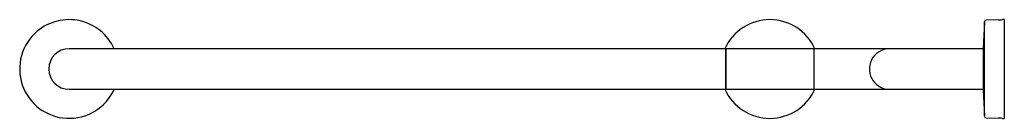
# Model space of a CAD drawing. Header units: millimetres. Extents: x 3301.516 to 3302.362, y 2352.819 to 2352.904.
import ezdxf

# ---------------------------------------------------------------- set-up
doc = ezdxf.new("R2010")
doc.units = ezdxf.units.MM
doc.layers.add('SANINDUSA', color=3, linetype='Continuous')

msp = doc.modelspace()

# ---------------------------------------------------------------- linework, layer by layer
at = {"layer": 'SANINDUSA'}
for p, q in [((3302.34502, 2352.90231), (3302.34379, 2352.87936)), ((3302.34502, 2352.82081), (3302.34502, 2352.90231)), ((3302.35701, 2352.90387), (3302.3465, 2352.90373)), ((3302.36209, 2352.90406), (3302.36059, 2352.90406)), ((3302.36209, 2352.90406), (3302.36209, 2352.81906)), ((3301.62304, 2352.87906), (3301.55804, 2352.87906)), ((3302.12104, 2352.87906), (3301.62304, 2352.87906)), ((3302.12254, 2352.87906), (3302.12104, 2352.87906)), ((3302.19854, 2352.87906), (3302.12254, 2352.87906)), ((3302.12254, 2352.87906), (3302.12254, 2352.84406)), ((3302.12254, 2352.86156), (3302.12254, 2352.87906)), ((3302.26354, 2352.87906), (3302.19854, 2352.87906)), ((3302.19854, 2352.86156), (3302.19854, 2352.87906)), ((3302.32854, 2352.87906), (3302.26354, 2352.87906)), ((3302.34379, 2352.87906), (3302.32854, 2352.87906)), ((3302.34379, 2352.87936), (3302.34379, 2352.85371)), ((3302.12254, 2352.84406), (3302.12254, 2352.86156)), ((3302.19854, 2352.84406), (3302.19854, 2352.86156)), ((3302.34379, 2352.85371), (3302.34379, 2352.84376)), ((3301.55804, 2352.84406), (3301.62304, 2352.84406)), ((3301.62304, 2352.84406), (3302.12104, 2352.84406)), ((3302.12104, 2352.84406), (3302.12254, 2352.84406)), ((3302.12254, 2352.84406), (3302.19854, 2352.84406)), ((3302.19854, 2352.84406), (3302.26354, 2352.84406)), ((3302.26354, 2352.84406), (3302.32854, 2352.84406)), ((3302.32854, 2352.84406), (3302.34379, 2352.84406)), ((3302.34379, 2352.84376), (3302.34502, 2352.82081)), ((3302.3465, 2352.81939), (3302.35701, 2352.81926)), ((3302.36059, 2352.81906), (3302.36209, 2352.81906))]:
    msp.add_line(p, q, dxfattribs=at)
for centre, radius, start, end in [((3301.55804, 2352.86156), 0.0425, 24.31574, 130.13516), ((3302.16054, 2352.86156), 0.0425, 24.31574, 155.68426), ((3302.34652, 2352.90223), 0.0015, 90.74778, 176.94399), ((3302.35644, 2352.94742), 0.04355, 270.74778, 275.46757), ((3301.55804, 2352.86156), 0.0425, 130.13516, 335.68426), ((3301.55804, 2352.86156), 0.0175, 90, 270), ((3302.26354, 2352.86156), 0.0175, 90, 216.1515), ((3302.26354, 2352.86156), 0.0175, 216.1515, 270), ((3302.16054, 2352.86156), 0.0425, 204.31574, 335.68426), ((3302.34652, 2352.82089), 0.0015, 183.05601, 269.25222), ((3302.35644, 2352.77571), 0.04355, 84.53243, 89.25222)]:
    msp.add_arc(centre, radius, start, end, dxfattribs=at)

doc.saveas('drawing.dxf')
